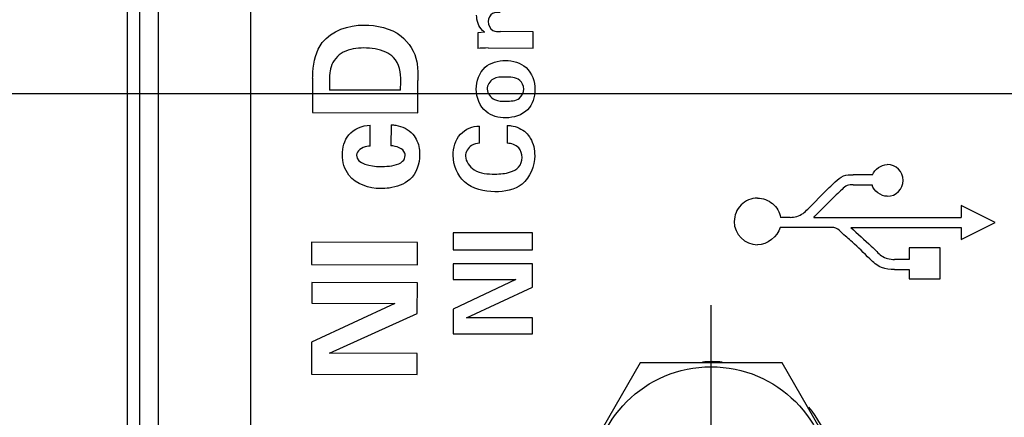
# Model space of a CAD drawing. Header units: inches. Extents: x 0 to 34, y 0 to 22.
# Tile 7 of 59: x 6.2 to 7.7, y 10.7 to 11.3. Entities that reach past the tile are written whole.
import ezdxf

# ---------------------------------------------------------------- set-up
doc = ezdxf.new("R2010")
doc.units = ezdxf.units.IN
doc.header["$LTSCALE"] = 1.87
doc.header["$MEASUREMENT"] = 0
doc.linetypes.add('CENTER', pattern=[0.6, 0.375, -0.075, 0.075, -0.075])
doc.layers.get('0').update_dxf_attribs({"linetype": 'CONTINUOUS'})
for name, color, linetype in [('02___PRT_ALL_AXES', 7, 'CONTINUOUS'), ('ARTWORK', 7, 'CONTINUOUS'), ('DIMENSIONS', 7, 'CONTINUOUS')]:
    doc.layers.add(name, color=color, linetype=linetype)
doc.styles.get("Standard").update_dxf_attribs({"font": 'txt', "width": 0.8})
doc.dimstyles.new('DIMSTYLE_1', dxfattribs={"dimtxt": 0.125, "dimasz": 0.18, "dimexe": 0.125, "dimexo": 0.0625, "dimgap": 0.03125, "dimtad": 0, "dimtih": 1, "dimtoh": 1, "dimlfac": 0.5, "dimzin": 4, "dimdsep": 46, "dimtxsty": 'STANDARD', "dimblk": '_FILLED', "dimblk1": '_FILLED', "dimblk2": '_FILLED', "dimcen": 0.09, "dimadec": 0, "dimazin": 0, "dimtp": 0.01, "dimtm": 0.01, "dimtfac": 1, "dimtofl": 0, "dimtmove": 0, "dimatfit": 3, "dimldrblk": '_FILLED', "dimfxl": 1, "dimtolj": 1, "dimtzin": 4, "dimarcsym": 0})
doc.dimstyles.new('DIMSTYLE_2', dxfattribs={"dimtxt": 0.125, "dimasz": 0.18, "dimexe": 0.125, "dimexo": 0.0625, "dimgap": 0.03125, "dimtad": 0, "dimtih": 1, "dimtoh": 1, "dimlfac": 0.5, "dimzin": 4, "dimdsep": 46, "dimtxsty": 'STANDARD', "dimblk": '_FILLED', "dimblk1": '_FILLED', "dimblk2": '_FILLED', "dimcen": 0.09, "dimadec": 0, "dimazin": 0, "dimtp": 0.001, "dimtm": 0.001, "dimtfac": 1, "dimtofl": 0, "dimtmove": 0, "dimatfit": 3, "dimldrblk": '_FILLED', "dimfxl": 1, "dimtolj": 1, "dimtzin": 4, "dimarcsym": 0})

# ---------------------------------------------------------------- blocks, each defined once
blk = doc.blocks.new('*D28')
at = {"layer": 'DIMENSIONS', "color": 2, "linetype": 'CONTINUOUS'}
for p, q in [((4.1727, 10.7733), (4.0538, 10.7733)), ((4.2719, 10.588), (4.1727, 10.7733)), ((6.9505, 10.588), (4.2719, 10.588))]:
    blk.add_line(p, q, dxfattribs=at)
at = {"layer": 'DIMENSIONS', "color": 2, "linetype": 'CONTINUOUS', "insert": (3.9913, 10.8358), "char_height": 0.125, "width": 1.225, "attachment_point": 3, "line_spacing_factor": 0.9}
blk.add_mtext('2X 1.30{\\Ftxt.shx;\\W1.000000;\\H0.125000; }[33]', dxfattribs=at)
blk = doc.blocks.new('_FILLED')
at = {"color": 0, "linetype": 'BYBLOCK'}
blk.add_solid([(0, 0), (-1, 0.1736), (-1, -0.1736)], dxfattribs=at)
blk = doc.blocks.new('*D32')
at = {"layer": 'DIMENSIONS', "color": 6, "linetype": 'CONTINUOUS'}
blk.add_line((10.8284, 11.422), (4.0538, 11.422), dxfattribs=at)
at = {"layer": 'DIMENSIONS', "color": 6, "linetype": 'CONTINUOUS', "insert": (3.9913, 11.4845), "char_height": 0.125, "width": 1.125, "attachment_point": 3, "line_spacing_factor": 0.9}
blk.add_mtext('1.72{\\Ftxt.shx;\\W1.000000;\\H0.125000; }[43.6]', dxfattribs=at)
blk = doc.blocks.new('*D34')
at = {"layer": 'DIMENSIONS', "color": 6, "linetype": 'CONTINUOUS'}
blk.add_line((9.3999, 11.1842), (4.0538, 11.1842), dxfattribs=at)
at = {"layer": 'DIMENSIONS', "color": 6, "linetype": 'CONTINUOUS', "insert": (3.9913, 11.2467), "char_height": 0.125, "width": 1.125, "attachment_point": 3, "line_spacing_factor": 0.9}
blk.add_mtext('1.60{\\Ftxt.shx;\\W1.000000;\\H0.125000; }[40.6]', dxfattribs=at)
blk = doc.blocks.new('*D35')
at = {"layer": 'DIMENSIONS', "color": 2, "linetype": 'CONTINUOUS'}
for p, q in [((4.1845, 11.6511), (4.0538, 11.6511)), ((4.2773, 11.538), (4.1845, 11.6511)), ((7.1423, 11.538), (4.2773, 11.538))]:
    blk.add_line(p, q, dxfattribs=at)
at = {"layer": 'DIMENSIONS', "color": 2, "linetype": 'CONTINUOUS', "insert": (3.9913, 11.7136), "char_height": 0.125, "width": 1.425, "attachment_point": 3, "line_spacing_factor": 0.9}
blk.add_mtext('2X 1.77{\\Ftxt.shx;\\W1.000000;\\H0.125000; }[45.1]', dxfattribs=at)
blk = doc.blocks.new('*D36')
at = {"layer": 'DIMENSIONS', "color": 2, "linetype": 'CONTINUOUS'}
for p, q in [((4.1664, 12.767), (4.0538, 12.767)), ((4.2753, 12.648), (4.1664, 12.767)), ((7.879, 12.648), (4.2753, 12.648))]:
    blk.add_line(p, q, dxfattribs=at)
at = {"layer": 'DIMENSIONS', "color": 2, "linetype": 'CONTINUOUS', "insert": (3.9913, 12.8295), "char_height": 0.125, "width": 1.125, "attachment_point": 3, "line_spacing_factor": 0.9}
blk.add_mtext('2.33{\\Ftxt.shx;\\W1.000000;\\H0.125000; }[59.2]', dxfattribs=at)
blk = doc.blocks.new('*D37')
at = {"layer": 'DIMENSIONS', "color": 2, "linetype": 'CONTINUOUS'}
blk.add_line((7.879, 13.38), (4.0538, 13.38), dxfattribs=at)
at = {"layer": 'DIMENSIONS', "color": 2, "linetype": 'CONTINUOUS', "insert": (3.9913, 13.4425), "char_height": 0.125, "width": 1.125, "attachment_point": 3, "line_spacing_factor": 0.9}
blk.add_mtext('2.70{\\Ftxt.shx;\\W1.000000;\\H0.125000; }[68.5]', dxfattribs=at)
blk = doc.blocks.new('*D38')
at = {"layer": 'DIMENSIONS', "color": 6, "linetype": 'CONTINUOUS'}
blk.add_line((11.2482, 12.014), (4.0538, 12.014), dxfattribs=at)
at = {"layer": 'DIMENSIONS', "color": 6, "linetype": 'CONTINUOUS', "insert": (3.9913, 12.0765), "char_height": 0.125, "width": 1.125, "attachment_point": 3, "line_spacing_factor": 0.9}
blk.add_mtext('2.01{\\Ftxt.shx;\\W1.000000;\\H0.125000; }[51.1]', dxfattribs=at)
blk = doc.blocks.new('*D39')
at = {"layer": 'DIMENSIONS', "color": 2, "linetype": 'CONTINUOUS'}
for p, q in [((10.8479, 13.361), (10.7504, 13.1732)), ((11.4633, 13.361), (10.8479, 13.361)), ((10.7504, 13.1732), (4.0538, 13.1732))]:
    blk.add_line(p, q, dxfattribs=at)
at = {"layer": 'DIMENSIONS', "color": 2, "linetype": 'CONTINUOUS', "insert": (3.9913, 13.2357), "char_height": 0.125, "width": 1.125, "attachment_point": 3, "line_spacing_factor": 0.9}
blk.add_mtext('2.69{\\Ftxt.shx;\\W1.000000;\\H0.125000; }[68.2]', dxfattribs=at)
blk = doc.blocks.new('*D40')
at = {"layer": 'DIMENSIONS', "color": 2, "linetype": 'CONTINUOUS'}
blk.add_line((9.6377, 13.628), (4.0538, 13.628), dxfattribs=at)
at = {"layer": 'DIMENSIONS', "color": 2, "linetype": 'CONTINUOUS', "insert": (3.9913, 13.6905), "char_height": 0.125, "width": 1.125, "attachment_point": 3, "line_spacing_factor": 0.9}
blk.add_mtext('2.82{\\Ftxt.shx;\\W1.000000;\\H0.125000; }[71.6]', dxfattribs=at)
blk = doc.blocks.new('*D41')
at = {"layer": 'DIMENSIONS', "color": 2, "linetype": 'CONTINUOUS'}
blk.add_line((9.6377, 12.528), (4.0538, 12.528), dxfattribs=at)
at = {"layer": 'DIMENSIONS', "color": 2, "linetype": 'CONTINUOUS', "insert": (3.9913, 12.5905), "char_height": 0.125, "width": 1.125, "attachment_point": 3, "line_spacing_factor": 0.9}
blk.add_mtext('2.27{\\Ftxt.shx;\\W1.000000;\\H0.125000; }[57.6]', dxfattribs=at)
blk = doc.blocks.new('*D43')
at = {"layer": 'DIMENSIONS', "color": 2, "linetype": 'CONTINUOUS'}
blk.add_line((8.0641, 14.106), (4.0538, 14.106), dxfattribs=at)
at = {"layer": 'DIMENSIONS', "color": 2, "linetype": 'CONTINUOUS', "insert": (3.9913, 14.1685), "char_height": 0.125, "width": 1.125, "attachment_point": 3, "line_spacing_factor": 0.9}
blk.add_mtext('3.06{\\Ftxt.shx;\\W1.000000;\\H0.125000; }[77.7]', dxfattribs=at)
blk = doc.blocks.new('*D44')
at = {"layer": 'DIMENSIONS', "color": 6, "linetype": 'CONTINUOUS'}
blk.add_line((11.4359, 11.8263), (11.4359, 7.3015), dxfattribs=at)
at = {"layer": 'DIMENSIONS', "color": 6, "linetype": 'CONTINUOUS', "insert": (11.3734, 7.239), "char_height": 0.125, "width": 1.125, "attachment_point": 3, "rotation": 90, "line_spacing_factor": 0.9}
blk.add_mtext('3.29{\\Ftxt.shx;\\W1.000000;\\H0.125000; }[83.4]', dxfattribs=at)
blk = doc.blocks.new('*D49')
at = {"layer": 'DIMENSIONS', "color": 2, "linetype": 'CONTINUOUS'}
blk.add_line((11.4359, 11.8263), (11.4359, 7.3015), dxfattribs=at)
at = {"layer": 'DIMENSIONS', "color": 2, "linetype": 'CONTINUOUS', "insert": (11.3734, 7.239), "char_height": 0.125, "width": 1.125, "attachment_point": 3, "rotation": 90, "line_spacing_factor": 0.9}
blk.add_mtext('3.29{\\Ftxt.shx;\\W1.000000;\\H0.125000; }[83.4]', dxfattribs=at)
blk = doc.blocks.new('*D50')
at = {"layer": 'DIMENSIONS', "color": 2, "linetype": 'CONTINUOUS'}
blk.add_line((9.3999, 11.1842), (4.0538, 11.1842), dxfattribs=at)
at = {"layer": 'DIMENSIONS', "color": 2, "linetype": 'CONTINUOUS', "insert": (3.9913, 11.2467), "char_height": 0.125, "width": 1.125, "attachment_point": 3, "line_spacing_factor": 0.9}
blk.add_mtext('1.60{\\Ftxt.shx;\\W1.000000;\\H0.125000; }[40.6]', dxfattribs=at)
blk = doc.blocks.new('*D51')
at = {"layer": 'DIMENSIONS', "color": 2, "linetype": 'CONTINUOUS'}
blk.add_line((10.8284, 11.422), (4.0538, 11.422), dxfattribs=at)
at = {"layer": 'DIMENSIONS', "color": 2, "linetype": 'CONTINUOUS', "insert": (3.9913, 11.4845), "char_height": 0.125, "width": 1.125, "attachment_point": 3, "line_spacing_factor": 0.9}
blk.add_mtext('1.72{\\Ftxt.shx;\\W1.000000;\\H0.125000; }[43.6]', dxfattribs=at)
blk = doc.blocks.new('*D52')
at = {"layer": 'DIMENSIONS', "color": 2, "linetype": 'CONTINUOUS'}
blk.add_line((11.2482, 12.014), (4.0538, 12.014), dxfattribs=at)
at = {"layer": 'DIMENSIONS', "color": 2, "linetype": 'CONTINUOUS', "insert": (3.9913, 12.0765), "char_height": 0.125, "width": 1.125, "attachment_point": 3, "line_spacing_factor": 0.9}
blk.add_mtext('2.01{\\Ftxt.shx;\\W1.000000;\\H0.125000; }[51.1]', dxfattribs=at)

msp = doc.modelspace()

# ---------------------------------------------------------------- linework, layer by layer
at = {"color": 3, "linetype": 'CONTINUOUS'}
for p, q in [((6.5885, 8.2686), (6.5885, 14.6473)), ((6.4485, 8.408), (6.4485, 14.508))]:
    msp.add_line(p, q, dxfattribs=at)
at = {"color": 7, "linetype": 'CONTINUOUS'}
for p, q in [((6.4008, 14.5753), (6.4008, 8.3406)), ((6.4199, 8.3406), (6.4199, 14.5753)), ((7.18, 10.775), (7.0721, 10.588)), ((7.396, 10.775), (7.18, 10.775)), ((7.5039, 10.588), (7.396, 10.775))]:
    msp.add_line(p, q, dxfattribs=at)
msp.add_circle((7.288, 10.588), 0.1812, dxfattribs=at)
at = {"layer": '02___PRT_ALL_AXES', "color": 7, "linetype": 'CENTER'}
msp.add_line((7.288, 10.588), (7.288, 10.863), dxfattribs=at)
at = {"layer": '02___PRT_ALL_AXES', "color": 3, "linetype": 'CONTINUOUS'}
for start, end in [(85.4999, 94.5001), (20.5437, 39.4563)]:
    msp.add_arc((7.2899, 10.5869), 0.19, start, end, dxfattribs=at)
at = {"layer": 'ARTWORK', "color": 3, "linetype": 'CONTINUOUS'}
for p, q in [((6.9335, 11.2769), (6.9334, 11.2531)), ((6.9443, 11.2778), (6.9335, 11.2769)), ((7.0176, 11.2786), (6.9681, 11.2787)), ((7.0176, 11.2538), (7.0176, 11.2786)), ((6.9493, 11.2539), (7.0176, 11.2538)), ((6.6826, 11.2079), (6.6823, 11.1558)), ((6.816, 11.1897), (6.8165, 11.203)), ((6.8424, 11.1554), (6.8425, 11.2044)), ((6.816, 11.1897), (6.7083, 11.1899)), ((6.6823, 11.1558), (6.8424, 11.1554)), ((6.7698, 11.1048), (6.7699, 11.1364)), ((6.8017, 11.137), (6.8016, 11.1052)), ((6.9361, 11.1089), (6.9362, 11.1352)), ((6.9783, 11.1361), (6.9782, 11.109)), ((7.5332, 11.061), (7.5038, 11.061)), ((7.5038, 11.0456), (7.5326, 11.0456)), ((7.6682, 11.0142), (7.6682, 10.9963)), ((7.7195, 10.9886), (7.6682, 11.0142)), ((7.4442, 10.9963), (7.4458, 10.998)), ((7.4083, 10.9963), (7.3935, 10.9963)), ((7.4442, 10.9963), (7.6682, 10.9963)), ((7.6682, 10.9629), (7.7195, 10.9886)), ((6.8961, 10.9729), (6.8961, 10.9471)), ((7.0169, 10.9726), (6.8961, 10.9729)), ((7.0168, 10.9468), (7.0169, 10.9726)), ((7.4682, 10.9809), (7.3929, 10.9809)), ((7.4745, 10.9807), (7.4682, 10.9809)), ((7.5004, 10.9809), (7.6682, 10.9809)), ((7.6682, 10.9809), (7.6682, 10.9629)), ((6.6809, 10.9585), (6.6808, 10.9247)), ((6.8419, 10.9581), (6.6809, 10.9585)), ((6.8418, 10.9243), (6.8419, 10.9581)), ((6.8961, 10.9471), (7.0168, 10.9468)), ((7.589, 10.95), (7.589, 10.9324)), ((7.6363, 10.95), (7.589, 10.95)), ((7.6363, 10.9027), (7.6363, 10.95)), ((6.6808, 10.9247), (6.8418, 10.9243)), ((6.8963, 10.9258), (6.8963, 10.9018)), ((7.0168, 10.9255), (6.8963, 10.9258)), ((7.0167, 10.89), (7.0168, 10.9255)), ((7.589, 10.9324), (7.5665, 10.9324)), ((7.5665, 10.917), (7.589, 10.917)), ((7.589, 10.917), (7.589, 10.9027)), ((6.6812, 10.8971), (6.6811, 10.8657)), ((6.8417, 10.8967), (6.6812, 10.8971)), ((6.8416, 10.8503), (6.8417, 10.8967)), ((6.9911, 10.9016), (6.8962, 10.8567)), ((6.8963, 10.9018), (6.9911, 10.9016)), ((7.589, 10.9027), (7.6363, 10.9027)), ((6.9166, 10.8436), (7.0167, 10.89)), ((6.8075, 10.8654), (6.681, 10.8067)), ((6.6811, 10.8657), (6.8075, 10.8654)), ((6.7082, 10.7896), (6.8416, 10.8503)), ((6.8962, 10.8567), (6.8961, 10.8194)), ((7.0166, 10.8434), (6.9166, 10.8436)), ((7.0165, 10.8191), (7.0166, 10.8434)), ((6.8961, 10.8194), (7.0165, 10.8191)), ((6.681, 10.8067), (6.6808, 10.7579)), ((6.8415, 10.7893), (6.7082, 10.7896)), ((6.8414, 10.7575), (6.8415, 10.7893)), ((6.6808, 10.7579), (6.8414, 10.7575))]:
    msp.add_line(p, q, dxfattribs=at)
for centre, radius, start, end in [((7.5556, 11.0525), 0.0241, 270.0188, 89.9882), ((7.3586, 10.9901), 0.0354, 89.9523, 180.0028), ((7.3586, 10.9901), 0.0355, 180.005, 269.995)]:
    msp.add_arc(centre, radius, start, end, dxfattribs=at)
for points, knots in [([(6.9443, 11.2778), (6.9431, 11.2786), (6.9353, 11.2846), (6.9317, 11.2955), (6.9317, 11.3038)], [0, 0, 0, 0, 0.153403, 1, 1, 1, 1]), ([(6.9677, 11.308), (6.9638, 11.308), (6.9544, 11.3084), (6.9492, 11.2988), (6.9492, 11.2942)], [0, 0, 0, 0, 0.460926, 1, 1, 1, 1]), ([(6.7603, 11.2887), (6.78, 11.2887), (6.8177, 11.281), (6.838, 11.2478), (6.8408, 11.2328)], [0, 0, 0, 0, 0.563402, 1, 1, 1, 1]), ([(6.9492, 11.2942), (6.9492, 11.2891), (6.9543, 11.2787), (6.9642, 11.2787), (6.9681, 11.2787)], [0, 0, 0, 0, 0.567177, 1, 1, 1, 1]), ([(6.6826, 11.2079), (6.6826, 11.211), (6.6831, 11.2297), (6.6877, 11.2496), (6.6972, 11.2621)], [0, 0, 0, 0, 0.168095, 1, 1, 1, 1]), ([(6.7602, 11.2539), (6.7497, 11.2539), (6.7285, 11.2516), (6.7133, 11.2345), (6.7106, 11.2252)], [0, 0, 0, 0, 0.522132, 1, 1, 1, 1]), ([(6.8055, 11.2396), (6.8022, 11.2429), (6.7882, 11.2517), (6.7716, 11.2538), (6.7602, 11.2539)], [0, 0, 0, 0, 0.291557, 1, 1, 1, 1]), ([(6.7106, 11.2252), (6.7101, 11.2233), (6.7075, 11.2118), (6.7079, 11.1998), (6.7083, 11.1899)], [0, 0, 0, 0, 0.16586, 1, 1, 1, 1]), ([(6.8408, 11.2328), (6.8411, 11.2312), (6.8425, 11.2218), (6.8425, 11.2123), (6.8425, 11.2044)], [0, 0, 0, 0, 0.166278, 1, 1, 1, 1]), ([(6.9313, 11.1913), (6.9313, 11.2032), (6.9397, 11.2285), (6.9647, 11.2348), (6.9755, 11.2348)], [0, 0, 0, 0, 0.523521, 1, 1, 1, 1]), ([(6.9755, 11.2348), (6.9866, 11.2348), (7.0117, 11.2281), (7.0204, 11.2026), (7.0204, 11.1906)], [0, 0, 0, 0, 0.477959, 1, 1, 1, 1]), ([(6.9745, 11.2097), (6.9686, 11.2097), (6.9557, 11.2097), (6.9478, 11.1972), (6.9478, 11.1912)], [0, 0, 0, 0, 0.498648, 1, 1, 1, 1]), ([(7.0033, 11.1914), (7.0033, 11.1963), (6.997, 11.2097), (6.9823, 11.2097), (6.9745, 11.2097)], [0, 0, 0, 0, 0.382727, 1, 1, 1, 1]), ([(6.976, 11.1477), (6.9655, 11.1477), (6.9407, 11.1534), (6.9313, 11.1789), (6.9313, 11.1913)], [0, 0, 0, 0, 0.457776, 1, 1, 1, 1]), ([(6.9478, 11.1912), (6.9478, 11.1847), (6.9577, 11.1726), (6.9705, 11.173), (6.9762, 11.173)], [0, 0, 0, 0, 0.53005, 1, 1, 1, 1]), ([(6.9762, 11.173), (6.9833, 11.173), (6.9972, 11.1733), (7.0032, 11.1864), (7.0033, 11.1914)], [0, 0, 0, 0, 0.580408, 1, 1, 1, 1]), ([(7.0204, 11.1906), (7.0204, 11.1797), (7.0129, 11.155), (6.9878, 11.1477), (6.976, 11.1477)], [0, 0, 0, 0, 0.477594, 1, 1, 1, 1]), ([(6.7278, 11.0917), (6.7279, 11.1022), (6.7338, 11.1262), (6.7581, 11.1364), (6.7699, 11.1364)], [0, 0, 0, 0, 0.469431, 1, 1, 1, 1]), ([(6.8017, 11.137), (6.8041, 11.1369), (6.8162, 11.1362), (6.8284, 11.1302), (6.8347, 11.1228)], [0, 0, 0, 0, 0.200879, 1, 1, 1, 1]), ([(6.8961, 11.0905), (6.8961, 11.1019), (6.9023, 11.1257), (6.9256, 11.1353), (6.9362, 11.1352)], [0, 0, 0, 0, 0.519083, 1, 1, 1, 1]), ([(6.9783, 11.1361), (6.9803, 11.136), (6.9905, 11.1353), (7.0007, 11.1309), (7.0066, 11.1252)], [0, 0, 0, 0, 0.198213, 1, 1, 1, 1]), ([(6.8347, 11.1228), (6.84, 11.1168), (6.8446, 11.1057), (6.8451, 11.0946), (6.8451, 11.0914)], [0, 0, 0, 0, 0.712924, 1, 1, 1, 1]), ([(7.0066, 11.1252), (7.0092, 11.1227), (7.0173, 11.1126), (7.02, 11.0992), (7.02, 11.0901)], [0, 0, 0, 0, 0.281725, 1, 1, 1, 1]), ([(6.7698, 11.1048), (6.7682, 11.1047), (6.76, 11.104), (6.7492, 11.0977), (6.7492, 11.0907)], [0, 0, 0, 0, 0.192937, 1, 1, 1, 1]), ([(6.8231, 11.0904), (6.8231, 11.0916), (6.8218, 11.1009), (6.8095, 11.1047), (6.8016, 11.1052)], [0, 0, 0, 0, 0.132731, 1, 1, 1, 1]), ([(6.9361, 11.1089), (6.9319, 11.1084), (6.9212, 11.1069), (6.9149, 11.0956), (6.9149, 11.0895)], [0, 0, 0, 0, 0.405594, 1, 1, 1, 1]), ([(7.001, 11.0873), (7.001, 11.0925), (6.9971, 11.1048), (6.9845, 11.1088), (6.9782, 11.109)], [0, 0, 0, 0, 0.455189, 1, 1, 1, 1]), ([(6.7859, 11.0401), (6.7685, 11.0402), (6.736, 11.0506), (6.7278, 11.0808), (6.7278, 11.0917)], [0, 0, 0, 0, 0.615216, 1, 1, 1, 1]), ([(6.9594, 11.0352), (6.9433, 11.0353), (6.9094, 11.0429), (6.896, 11.0759), (6.8961, 11.0905)], [0, 0, 0, 0, 0.524549, 1, 1, 1, 1]), ([(6.9149, 11.0895), (6.9149, 11.0813), (6.9286, 11.0628), (6.9489, 11.0622), (6.9596, 11.0622)], [0, 0, 0, 0, 0.431419, 1, 1, 1, 1]), ([(7.02, 11.0901), (7.02, 11.0744), (7.0069, 11.041), (6.9738, 11.0352), (6.9594, 11.0352)], [0, 0, 0, 0, 0.522014, 1, 1, 1, 1]), ([(6.9596, 11.0622), (6.9675, 11.0622), (6.9803, 11.0632), (6.9971, 11.0715), (7.001, 11.0821), (7.001, 11.0873)], [0, 0, 0, 0, 0.438902, 0.710608, 1, 1, 1, 1]), ([(6.7849, 11.0737), (6.7872, 11.0737), (6.7988, 11.0741), (6.8122, 11.0753), (6.8193, 11.0816)], [0, 0, 0, 0, 0.192939, 1, 1, 1, 1]), ([(7.4765, 11.0501), (7.4803, 11.0537), (7.4882, 11.061), (7.4989, 11.061), (7.5038, 11.061)], [0, 0, 0, 0, 0.514563, 1, 1, 1, 1]), ([(6.8301, 11.0539), (6.8215, 11.0467), (6.8058, 11.0409), (6.7902, 11.0401), (6.7859, 11.0401)], [0, 0, 0, 0, 0.724083, 1, 1, 1, 1]), ([(7.4349, 11.0089), (7.4458, 11.0198), (7.4595, 11.0337), (7.4735, 11.0473), (7.4765, 11.0501)], [0, 0, 0, 0, 0.789913, 1, 1, 1, 1]), ([(7.5038, 11.0456), (7.5008, 11.0456), (7.494, 11.0462), (7.4894, 11.0411), (7.487, 11.0388)], [0, 0, 0, 0, 0.484675, 1, 1, 1, 1]), ([(7.487, 11.0388), (7.484, 11.0361), (7.4702, 11.0226), (7.4566, 11.0088), (7.4458, 10.998)], [0, 0, 0, 0, 0.210229, 1, 1, 1, 1]), ([(7.3586, 11.0255), (7.3667, 11.0255), (7.3834, 11.0196), (7.3921, 11.0042), (7.3935, 10.9963)], [0, 0, 0, 0, 0.503405, 1, 1, 1, 1]), ([(7.4083, 10.9963), (7.4151, 10.9963), (7.4256, 10.9994), (7.4326, 11.0066), (7.4349, 11.0089)], [0, 0, 0, 0, 0.677271, 1, 1, 1, 1]), ([(7.529, 10.9332), (7.5204, 10.9419), (7.5063, 10.9563), (7.4881, 10.971), (7.4788, 10.9803), (7.4745, 10.9807)], [0, 0, 0, 0, 0.505809, 0.819208, 1, 1, 1, 1]), ([(7.5004, 10.9809), (7.5108, 10.9714), (7.5241, 10.9593), (7.5371, 10.947), (7.5399, 10.9442)], [0, 0, 0, 0, 0.781277, 1, 1, 1, 1]), ([(7.5399, 10.9442), (7.5421, 10.942), (7.5492, 10.9348), (7.5598, 10.9324), (7.5665, 10.9324)], [0, 0, 0, 0, 0.315762, 1, 1, 1, 1]), ([(7.5665, 10.917), (7.56, 10.917), (7.5454, 10.9184), (7.5343, 10.928), (7.529, 10.9332)], [0, 0, 0, 0, 0.467273, 1, 1, 1, 1])]:
    msp.add_open_spline(points, degree=3, knots=knots, dxfattribs=at)
for points in [[(6.6972, 11.2621), (6.7109, 11.2803), (6.7375, 11.2888), (6.7603, 11.2887)], [(6.9493, 11.2539), (6.944, 11.2539), (6.9387, 11.2536), (6.9334, 11.2531)], [(6.8165, 11.203), (6.8165, 11.2157), (6.8146, 11.2306), (6.8055, 11.2396)], [(6.7492, 11.0907), (6.7491, 11.0775), (6.7717, 11.0737), (6.7849, 11.0737)], [(6.8193, 11.0816), (6.8217, 11.0838), (6.8231, 11.0872), (6.8231, 11.0904)], [(6.8451, 11.0914), (6.8451, 11.0779), (6.8403, 11.0627), (6.8301, 11.0539)], [(7.5332, 11.061), (7.5364, 11.0695), (7.5465, 11.0765), (7.5556, 11.0765)], [(7.5556, 11.0284), (7.546, 11.0284), (7.5353, 11.0364), (7.5326, 11.0456)], [(7.3929, 10.9809), (7.3891, 10.967), (7.373, 10.9546), (7.3586, 10.9546)]]:
    msp.add_open_spline(points, degree=3, dxfattribs=at)

# ---------------------------------------------------------------- dimensions: what is measured, and where the dimension line sits
at = {"layer": 'DIMENSIONS', "color": 2, "linetype": 'CONTINUOUS'}
for feature_location, offset, dtype, origin, dimstyle, picture, middle in [((8.0641, 14.106), (-4.0103, 0), 0, (8.1266, 7.9897), 'DIMSTYLE_1', '*D43', (3.4288, 14.106)), ((9.6377, 13.628), (-5.5838, 0), 0, (9.7002, 7.9897), 'DIMSTYLE_1', '*D40', (3.4288, 13.628)), ((7.879, 13.38), (-3.8252, 0), 0, (7.9415, 7.9897), 'DIMSTYLE_1', '*D37', (3.4288, 13.38)), ((11.4633, 13.361), (-7.4095, -0.1877), 0, (11.5258, 7.9897), 'DIMSTYLE_1', '*D39', (3.4288, 13.1732)), ((7.879, 12.648), (-3.8252, 0.1191), 0, (7.9415, 7.9897), 'DIMSTYLE_1', '*D36', (3.4288, 12.767)), ((9.6377, 12.528), (-5.5838, 0), 0, (9.7002, 7.9897), 'DIMSTYLE_1', '*D41', (3.4288, 12.528)), ((11.2482, 12.014), (-7.1943, 0), 0, (11.3107, 7.9897), 'DIMSTYLE_2', '*D52', (3.4288, 12.014)), ((11.4359, 11.8263), (0, -4.5248), 1, (4.8653, 11.8888), 'DIMSTYLE_2', '*D49', (11.4359, 6.6765)), ((10.8284, 11.422), (-6.7745, 0), 0, (10.8909, 7.9897), 'DIMSTYLE_2', '*D51', (3.4288, 11.422)), ((9.3999, 11.1842), (-5.3461, 0), 0, (9.4624, 7.9897), 'DIMSTYLE_2', '*D50', (3.4288, 11.1842))]:
    dim = msp.add_ordinate_dim(feature_location=feature_location, offset=offset, dtype=dtype, origin=origin, dimstyle=dimstyle, dxfattribs=at)
    dim.commit()
    dim.dimension.update_dxf_attribs({"geometry": picture, "text_midpoint": middle})
at = {"layer": 'DIMENSIONS', "color": 6, "linetype": 'CONTINUOUS'}
for feature_location, offset, dtype, origin, picture, middle in [((11.2482, 12.014), (-7.1943, 0), 0, (11.3107, 7.9897), '*D38', (3.4288, 12.014)), ((11.4359, 11.8263), (0, -4.5248), 1, (4.8653, 11.8888), '*D44', (11.4359, 6.6765)), ((10.8284, 11.422), (-6.7745, 0), 0, (10.8909, 7.9897), '*D32', (3.4288, 11.422)), ((9.3999, 11.1842), (-5.3461, 0), 0, (9.4624, 7.9897), '*D34', (3.4288, 11.1842))]:
    dim = msp.add_ordinate_dim(feature_location=feature_location, offset=offset, dtype=dtype, origin=origin, dimstyle='DIMSTYLE_1', dxfattribs=at)
    dim.commit()
    dim.dimension.update_dxf_attribs({"geometry": picture, "text_midpoint": middle})
at = {"layer": 'DIMENSIONS', "color": 2, "linetype": 'CONTINUOUS'}
for feature_location, offset, origin, dimstyle, picture, middle in [((7.1423, 11.538), (-3.0885, 0.1131), (7.2048, 7.9897), 'DIMSTYLE_1', '*D35', (3.2788, 11.6511)), ((6.9505, 10.588), (-2.8967, 0.1853), (7.013, 7.9897), 'DIMSTYLE_2', '*D28', (3.3788, 10.7733))]:
    dim = msp.add_ordinate_dim(feature_location=feature_location, offset=offset, dtype=0, origin=origin, text='2X <>', dimstyle=dimstyle, dxfattribs=at)
    dim.commit()
    dim.dimension.update_dxf_attribs({"geometry": picture, "text_midpoint": middle})

doc.saveas('drawing.dxf')
